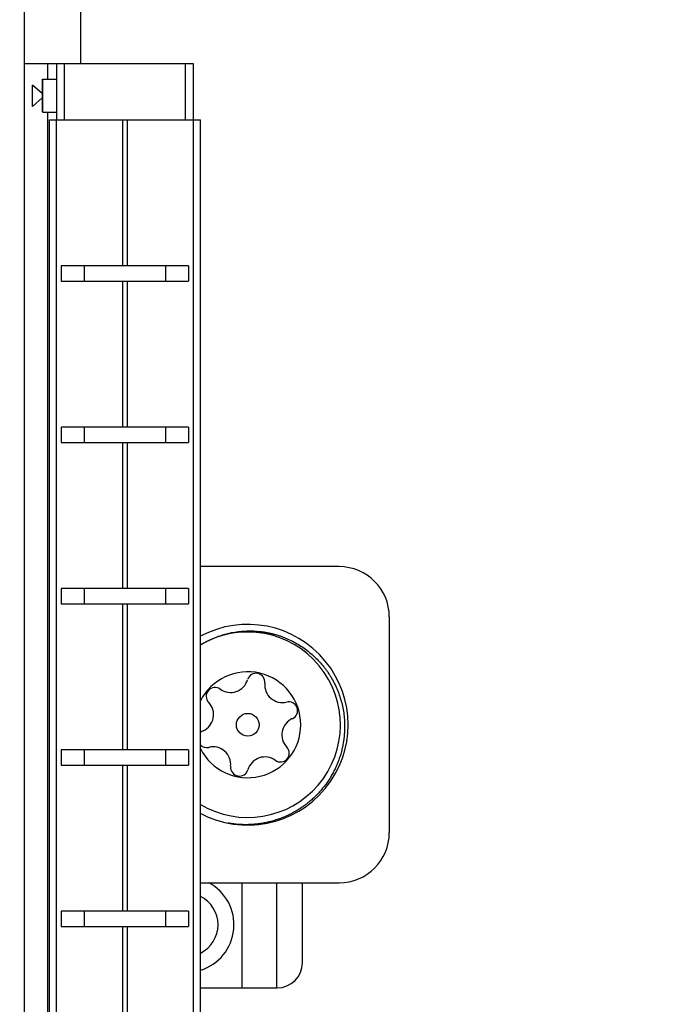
# Model space of a CAD drawing. Header units: inches. Extents: x 0.2 to 16.8, y 0.2 to 10.8.
# Tile 40 of 42: x 10.2 to 11, y 7.1 to 8.3. Entities that reach past the tile are written whole.
import ezdxf

# ---------------------------------------------------------------- set-up
doc = ezdxf.new("R2010")
doc.units = ezdxf.units.IN
doc.header["$LTSCALE"] = 0.935
doc.header["$MEASUREMENT"] = 0
doc.layers.get('0').update_dxf_attribs({"linetype": 'CONTINUOUS'})
doc.layers.add('DIMENSIONS', color=7, linetype='CONTINUOUS')
doc.styles.get("Standard").update_dxf_attribs({"font": 'txt', "width": 0.8})
doc.dimstyles.new('DIMSTYLE_1', dxfattribs={"dimtxt": 0.125, "dimasz": 0.18, "dimexe": 0.125, "dimexo": 0.0625, "dimgap": 0.03125, "dimtad": 0, "dimtih": 1, "dimtoh": 1, "dimzin": 4, "dimdsep": 46, "dimtxsty": 'STANDARD', "dimblk": '_FILLED', "dimblk1": '_FILLED', "dimblk2": '_FILLED', "dimcen": 0.09, "dimadec": 0, "dimazin": 0, "dimtp": 0.01, "dimtm": 0.01, "dimtfac": 1, "dimtofl": 0, "dimtmove": 0, "dimatfit": 3, "dimldrblk": '_FILLED', "dimfxl": 1, "dimtolj": 1, "dimtzin": 4, "dimarcsym": 0})
doc.dimstyles.new('DIMSTYLE_2', dxfattribs={"dimtxt": 0.125, "dimasz": 0.18, "dimexe": 0.125, "dimexo": 0.0625, "dimgap": 0.0625, "dimtad": 0, "dimtih": 1, "dimtoh": 1, "dimzin": 4, "dimdsep": 46, "dimtxsty": 'STANDARD', "dimblk": '_FILLED', "dimblk1": '_FILLED', "dimblk2": '_FILLED', "dimcen": 0.09, "dimadec": 0, "dimazin": 0, "dimtp": 0.01, "dimtm": 0.01, "dimtfac": 1, "dimtofl": 0, "dimtmove": 0, "dimatfit": 3, "dimldrblk": '_FILLED', "dimfxl": 1, "dimtolj": 1, "dimtzin": 4, "dimarcsym": 0})

# ---------------------------------------------------------------- blocks, each defined once
blk = doc.blocks.new('*D16')
at = {"layer": 'DIMENSIONS', "color": 2, "linetype": 'CONTINUOUS'}
blk.add_line((9.7949, 7.5872), (9.7949, 9.0309), dxfattribs=at)
at = {"layer": 'DIMENSIONS', "color": 2, "linetype": 'CONTINUOUS', "insert": (9.7324, 9.0934), "char_height": 0.125, "width": 1.325, "attachment_point": 1, "rotation": 90, "line_spacing_factor": 0.9}
blk.add_mtext('2X .49{\\Ftxt.shx;\\W1.000000;\\H0.125000; }[12.5]', dxfattribs=at)
blk = doc.blocks.new('_FILLED')
at = {"color": 0, "linetype": 'BYBLOCK'}
blk.add_solid([(0, 0), (-1, 0.1736), (-1, -0.1736)], dxfattribs=at)
blk = doc.blocks.new('*D18')
at = {"layer": 'DIMENSIONS', "color": 2, "linetype": 'CONTINUOUS'}
for p, q in [((10.3511, 8.5934), (11.8557, 8.5934)), ((11.7307, 8.5934), (11.7307, 6.1859)), ((11.7307, 3.5284), (11.7307, 5.9359)), ((10.3511, 3.5284), (11.8557, 3.5284))]:
    blk.add_line(p, q, dxfattribs=at)
at = {"layer": 'DIMENSIONS', "color": 2, "linetype": 'CONTINUOUS', "xscale": 0.18, "yscale": 0.18, "zscale": 0.18}
for p, rotation in [((11.7307, 8.5934), 90), ((11.7307, 3.5284), 270)]:
    blk.add_blockref('_FILLED', p, dxfattribs=dict(at, rotation=rotation))
at = {"layer": 'DIMENSIONS', "color": 2, "linetype": 'CONTINUOUS', "insert": (11.7307, 6.1234), "char_height": 0.125, "width": 1.225, "attachment_point": 2, "line_spacing_factor": 0.9}
blk.add_mtext('5.06{\\Ftxt.shx;\\W1.000000;\\H0.125000; }[128.6]', dxfattribs=at)

msp = doc.modelspace()

# ---------------------------------------------------------------- linework, layer by layer
at = {"color": 7, "linetype": 'CONTINUOUS'}
for p, q in [((10.2186, 3.5284), (10.2186, 8.5934)), ((10.2886, 8.2434), (10.2886, 8.5934)), ((10.2186, 8.2434), (10.4286, 8.2434)), ((10.2586, 8.2434), (10.2586, 8.1734)), ((10.4286, 8.2434), (10.4286, 8.1734)), ((10.2406, 8.2229), (10.2416, 8.2239)), ((10.2406, 8.2229), (10.2406, 8.1839)), ((10.2416, 8.1829), (10.2416, 8.2239)), ((10.2416, 8.2239), (10.2586, 8.2239)), ((10.2406, 8.206), (10.2286, 8.2166)), ((10.2286, 8.1901), (10.2286, 8.2165)), ((10.2286, 8.1901), (10.2406, 8.2007)), ((10.2406, 8.1839), (10.2416, 8.1829)), ((10.2416, 8.1829), (10.2586, 8.1829)), ((10.2496, 4.1734), (10.2496, 8.1734)), ((10.2496, 8.1734), (10.4376, 8.1734)), ((10.4376, 4.1734), (10.4376, 8.1734)), ((10.2644, 7.9914), (10.2644, 7.9724)), ((10.4229, 7.9914), (10.2644, 7.9914)), ((10.2931, 7.9914), (10.2931, 7.9724)), ((10.3942, 7.9914), (10.3942, 7.9724)), ((10.4229, 7.9914), (10.4229, 7.9724)), ((10.2644, 7.9724), (10.4229, 7.9724)), ((10.2644, 7.7905), (10.2644, 7.7715)), ((10.4229, 7.7905), (10.2644, 7.7905)), ((10.2931, 7.7905), (10.2931, 7.7715)), ((10.3942, 7.7905), (10.3942, 7.7715)), ((10.4229, 7.7905), (10.4229, 7.7715)), ((10.2644, 7.7715), (10.4229, 7.7715)), ((10.2644, 7.5895), (10.2644, 7.5705)), ((10.4229, 7.5895), (10.2644, 7.5895)), ((10.2931, 7.5895), (10.2931, 7.5705)), ((10.3942, 7.5895), (10.3942, 7.5705)), ((10.4229, 7.5895), (10.4229, 7.5705)), ((10.2644, 7.5705), (10.4229, 7.5705)), ((10.2644, 7.3886), (10.2644, 7.3696)), ((10.4229, 7.3886), (10.2644, 7.3886)), ((10.2931, 7.3886), (10.2931, 7.3696)), ((10.3942, 7.3886), (10.3942, 7.3696)), ((10.4229, 7.3886), (10.4229, 7.3696)), ((10.2644, 7.3696), (10.4229, 7.3696)), ((10.4891, 7.2231), (10.4891, 7.0921)), ((10.5324, 7.2231), (10.5324, 7.0921)), ((10.5647, 7.1236), (10.5647, 7.2181)), ((10.2644, 7.1876), (10.2644, 7.1686)), ((10.4229, 7.1876), (10.2644, 7.1876)), ((10.2931, 7.1876), (10.2931, 7.1686)), ((10.3942, 7.1876), (10.3942, 7.1686)), ((10.4229, 7.1876), (10.4229, 7.1686)), ((10.2644, 7.1686), (10.4229, 7.1686)), ((10.4376, 7.0921), (10.5332, 7.0921))]:
    msp.add_line(p, q, dxfattribs=at)
at = {"color": 9, "linetype": 'CONTINUOUS'}
for p, q in [((10.2478, 8.2239), (10.2478, 8.2434)), ((10.2686, 8.1734), (10.2686, 8.2434)), ((10.4186, 8.2434), (10.4186, 8.1734)), ((10.2478, 4.1639), (10.2478, 8.1829)), ((10.2586, 4.1734), (10.2586, 8.1734)), ((10.3405, 8.1734), (10.3405, 7.9914)), ((10.3468, 7.9914), (10.3468, 8.1734)), ((10.4287, 8.1734), (10.4287, 4.1734)), ((10.3405, 7.9724), (10.3405, 7.7905)), ((10.3468, 7.7905), (10.3468, 7.9724)), ((10.3405, 7.7715), (10.3405, 7.5895)), ((10.3468, 7.5895), (10.3468, 7.7715)), ((10.3405, 7.5705), (10.3405, 7.3886)), ((10.3468, 7.3886), (10.3468, 7.5705)), ((10.3405, 7.3696), (10.3405, 7.1876)), ((10.3468, 7.1876), (10.3468, 7.3696)), ((10.3405, 7.1686), (10.3405, 6.9867)), ((10.3468, 6.9867), (10.3468, 7.1686))]:
    msp.add_line(p, q, dxfattribs=at)
at = {"color": 6, "linetype": 'CONTINUOUS'}
for p, q in [((10.6104, 7.6168), (10.4376, 7.6168)), ((10.6729, 7.5543), (10.6729, 7.2856)), ((10.4376, 7.2231), (10.6104, 7.2231))]:
    msp.add_line(p, q, dxfattribs=at)
at = {"color": 7, "linetype": 'CONTINUOUS'}
msp.add_circle((10.4966, 7.4199), 0.0141, dxfattribs=at)
at = {"color": 6, "linetype": 'CONTINUOUS'}
for centre, radius, start, end in [((10.6104, 7.5543), 0.0625, 0, 90), ((10.4966, 7.4199), 0.125, 241.7506, 118.1892), ((10.6104, 7.2856), 0.0625, 270, 360)]:
    msp.add_arc(centre, radius, start, end, dxfattribs=at)
at = {"color": 7, "linetype": 'CONTINUOUS'}
for centre, radius, start, end in [((10.4966, 7.4199), 0.1155, 239.2956, 119.7053), ((10.5, 7.4238), 0.114, 122.1368, 123.1813), ((10.4966, 7.4199), 0.066, 206.6745, 153.3577), ((10.5069, 7.473), 0.011, 354.0601, 163.8665), ((10.4752, 7.4821), 0.022, 234.0601, 343.8665), ((10.5398, 7.4695), 0.022, 174.0601, 283.8665), ((10.4559, 7.4554), 0.011, 54.0601, 223.8665), ((10.4321, 7.4325), 0.022, 294.0601, 43.8665), ((10.5477, 7.4375), 0.011, 294.0601, 103.8665), ((10.5611, 7.4074), 0.022, 114.0601, 223.8665), ((10.4455, 7.4024), 0.011, 114.0601, 135.8841), ((10.4455, 7.4024), 0.011, 224.0988, 283.8665), ((10.4534, 7.3704), 0.022, 354.0601, 103.8665), ((10.5373, 7.3845), 0.011, 234.0601, 43.8665), ((10.518, 7.3578), 0.022, 54.0601, 163.8665), ((10.4863, 7.3669), 0.011, 174.0601, 343.8665), ((10.4202, 7.1708), 0.0593, 287.152, 61.9077), ((10.5332, 7.2181), 0.0315, 0, 9.1615), ((10.4202, 7.1708), 0.0394, 296.3408, 63.6614), ((10.5332, 7.1236), 0.0315, 270, 360)]:
    msp.add_arc(centre, radius, start, end, dxfattribs=at)
for points, knots in [([(10.4394, 7.5203), (10.4406, 7.521), (10.443, 7.5224), (10.4467, 7.5244), (10.4505, 7.5262), (10.4557, 7.5284), (10.461, 7.5304), (10.4663, 7.5321), (10.4704, 7.5332), (10.4745, 7.5342), (10.48, 7.5353), (10.4856, 7.536), (10.4912, 7.5365), (10.4954, 7.5367), (10.4997, 7.5368), (10.5039, 7.5367), (10.5081, 7.5364), (10.5123, 7.536), (10.5165, 7.5355), (10.5206, 7.5348), (10.5248, 7.5339), (10.5289, 7.5329), (10.5329, 7.5318), (10.5369, 7.5305), (10.5409, 7.529), (10.5461, 7.5269), (10.5525, 7.524), (10.5599, 7.5199), (10.5669, 7.5152), (10.5737, 7.5101), (10.58, 7.5045), (10.5859, 7.4985), (10.5905, 7.4932), (10.5939, 7.4887), (10.5964, 7.4853), (10.5987, 7.4817), (10.6016, 7.4769), (10.6049, 7.4707), (10.6078, 7.4643), (10.6099, 7.4591), (10.6117, 7.4538), (10.6137, 7.447), (10.6155, 7.4388), (10.6165, 7.4318), (10.617, 7.4262), (10.6172, 7.422), (10.6173, 7.4178), (10.6172, 7.4135), (10.617, 7.41), (10.6168, 7.4072), (10.6166, 7.4051), (10.6164, 7.403), (10.6161, 7.4009), (10.6158, 7.3988), (10.6156, 7.3975), (10.6155, 7.3968)], [0, 0, 0, 0, 0.015626, 0.031252, 0.046878, 0.062504, 0.093751, 0.109377, 0.125003, 0.140629, 0.156255, 0.187502, 0.203128, 0.218754, 0.23438, 0.250006, 0.265632, 0.281258, 0.296884, 0.31251, 0.328136, 0.343762, 0.359388, 0.375014, 0.39064, 0.406266, 0.437513, 0.46876, 0.500007, 0.531254, 0.562502, 0.593749, 0.624996, 0.640622, 0.656248, 0.671874, 0.6875, 0.718748, 0.749995, 0.765621, 0.781247, 0.812494, 0.843742, 0.874989, 0.890615, 0.906241, 0.921868, 0.937494, 0.95312, 0.960933, 0.968747, 0.97656, 0.984373, 0.992187, 1, 1, 1, 1]), ([(10.6155, 7.3968), (10.6151, 7.3948), (10.6145, 7.3918), (10.6136, 7.3879), (10.6128, 7.3849), (10.612, 7.382), (10.6107, 7.3782), (10.609, 7.3734), (10.6066, 7.3678), (10.604, 7.3623), (10.6011, 7.357), (10.598, 7.3518), (10.5946, 7.3468), (10.5909, 7.3419), (10.587, 7.3373), (10.5829, 7.3328), (10.5786, 7.3286), (10.574, 7.3245), (10.5693, 7.3207), (10.5644, 7.3172), (10.5593, 7.3138), (10.5541, 7.3108), (10.5487, 7.308), (10.5432, 7.3054), (10.5375, 7.3032), (10.5318, 7.3012), (10.526, 7.2995), (10.52, 7.2981), (10.5141, 7.297), (10.5081, 7.2961), (10.502, 7.2956), (10.496, 7.2954), (10.4899, 7.2954), (10.4838, 7.2958), (10.4778, 7.2964), (10.4738, 7.2971), (10.4718, 7.2974)], [0, 0, 0, 0, 0.031249, 0.046875, 0.062502, 0.078128, 0.093754, 0.125004, 0.156253, 0.187503, 0.218753, 0.250003, 0.281252, 0.312502, 0.343752, 0.375002, 0.406252, 0.437502, 0.468751, 0.500001, 0.531251, 0.562501, 0.593751, 0.625001, 0.656251, 0.687501, 0.71875, 0.75, 0.78125, 0.8125, 0.84375, 0.875, 0.90625, 0.9375, 0.96875, 1, 1, 1, 1])]:
    msp.add_open_spline(points, degree=3, knots=knots, dxfattribs=at)

# ---------------------------------------------------------------- dimensions: what is measured, and where the dimension line sits
at = {"layer": 'DIMENSIONS', "color": 2, "linetype": 'CONTINUOUS'}
dim = msp.add_ordinate_dim(feature_location=(9.7949, 7.5872), offset=(0, 1.4436), dtype=1, origin=(10.2886, 7.5247), text='2X <>', dimstyle='DIMSTYLE_1', dxfattribs=at)
dim.commit()
dim.dimension.update_dxf_attribs({"geometry": '*D16', "text_midpoint": (9.7949, 9.7559)})
dim = msp.add_linear_dim(base=(11.73069, 8.59335), p1=(10.28863, 3.52844), p2=(10.28863, 8.59335), angle=90, dimstyle='DIMSTYLE_2', dxfattribs=at)
dim.commit()
dim.dimension.update_dxf_attribs({"geometry": '*D18', "text_midpoint": (11.73069, 6.0609), "dimtype": 160})

doc.saveas('drawing.dxf')
